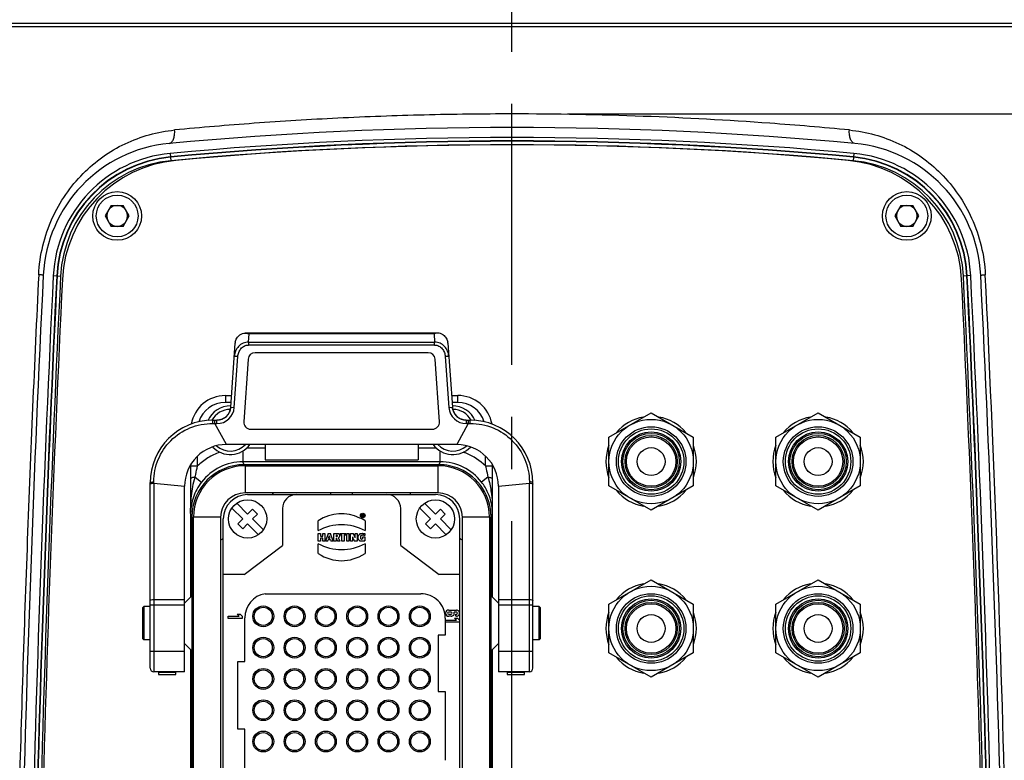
# Model space of a CAD drawing. Header units: millimetres. Extents: x 5828 to 6704, y 123 to 421.
# Tile 8 of 145: x 6360 to 6367, y 239 to 244. Entities that reach past the tile are written whole.
import ezdxf

# ---------------------------------------------------------------- set-up
doc = ezdxf.new("R2010")
doc.units = ezdxf.units.MM
doc.linetypes.add('CENTER', pattern=[0.6, 0.375, -0.075, 0.075, -0.075])
for name, color, linetype in [('中心线', 7, 'Continuous'), ('外形图', 7, 'Continuous'), ('尺寸标注', 7, 'Continuous')]:
    doc.layers.add(name, color=color, linetype=linetype)
doc.styles.add('微软雅黑', font='msyh.ttc', dxfattribs={"height": 1.5})
doc.dimstyles.new('尺寸标注_1_20比例', dxfattribs={"dimtxt": 1.5, "dimasz": 1.25, "dimexe": 0.5, "dimexo": 0.4, "dimgap": 0.5, "dimtad": 1, "dimdec": 1, "dimlfac": 20, "dimdsep": 46, "dimtxsty": '微软雅黑', "dimcen": 0.09, "dimadec": 0, "dimazin": 0, "dimtp": 0.01, "dimtm": 0.01, "dimtfac": 1, "dimtdec": 1, "dimtofl": 0, "dimtmove": 0, "dimatfit": 3, "dimfxl": 1, "dimtolj": 1, "dimarcsym": 0})

# ---------------------------------------------------------------- blocks, each defined once
blk = doc.blocks.new('*D1095')
at = {"layer": 'Defpoints', "color": 0}
for p in [(6363.2184, 243.411), (6372.7472, 243.411), (6363.2184, 233.8858)]:
    blk.add_point(p, dxfattribs=at)
at = {"layer": '尺寸标注', "color": 0, "lineweight": -2}
for p, q in [((6363.6184, 243.411), (6373.2472, 243.411)), ((6372.7472, 235.1358), (6372.7472, 242.161)), ((6363.6184, 233.8858), (6373.2472, 233.8858))]:
    blk.add_line(p, q, dxfattribs=at)
at = {"layer": '尺寸标注', "color": 0}
for points in [[(6372.9555, 242.161), (6372.5388, 242.161), (6372.7472, 243.411)], [(6372.5388, 235.1358), (6372.9555, 235.1358), (6372.7472, 233.8858)]]:
    blk.add_solid(points, dxfattribs=at)
at = {"layer": '尺寸标注', "color": 0, "insert": (6371.4681, 238.6484), "char_height": 1.5, "attachment_point": 5, "rotation": 90, "style": '微软雅黑'}
blk.add_mtext('\\A1;\\A1;190', dxfattribs=at)

msp = doc.modelspace()

# ---------------------------------------------------------------- linework, layer by layer
at = {"layer": '中心线', "linetype": 'CENTER', "ltscale": 5}
msp.add_line((6363.2184, 232.6078), (6363.2184, 284.1719), dxfattribs=at)
at = {"layer": '外形图', "color": 7, "linetype": 'Continuous'}
for p, q in [((6358.218, 244.0638), (6368.2189, 244.0638)), ((6358.193, 244.0396), (6368.2439, 244.0396)), ((6360.7619, 243.1271), (6360.7668, 243.0747)), ((6365.675, 243.1271), (6365.6701, 243.0747)), ((6360.3376, 242.7526), (6360.2943, 242.6776)), ((6360.3376, 242.7526), (6360.4242, 242.7526)), ((6360.4675, 242.6776), (6360.4242, 242.7526)), ((6366.0126, 242.7526), (6365.9693, 242.6776)), ((6366.0126, 242.7526), (6366.0992, 242.7526)), ((6366.1425, 242.6776), (6366.0992, 242.7526)), ((6360.2943, 242.6776), (6360.3376, 242.6026)), ((6360.4242, 242.6026), (6360.4675, 242.6776)), ((6365.9693, 242.6776), (6366.0126, 242.6026)), ((6366.0992, 242.6026), (6366.1425, 242.6776)), ((6360.4242, 242.6026), (6360.3376, 242.6026)), ((6366.0992, 242.6026), (6366.0126, 242.6026)), ((6359.8168, 242.2544), (6359.8169, 242.2561)), ((6359.8168, 242.2544), (6359.817, 242.2561)), ((6359.9215, 242.2484), (6359.9741, 242.2458)), ((6366.5154, 242.2484), (6366.4628, 242.2458)), ((6366.6198, 242.2562), (6366.6201, 242.2544)), ((6366.62, 242.2562), (6366.6201, 242.2544)), ((6362.6852, 241.8347), (6361.3017, 241.8347)), ((6361.3243, 241.7711), (6361.3285, 241.8309)), ((6362.6584, 241.8309), (6361.3285, 241.8309)), ((6362.6584, 241.8309), (6362.6626, 241.7711)), ((6361.1972, 241.3027), (6361.2294, 241.7622)), ((6361.3243, 241.7711), (6362.6626, 241.7711)), ((6361.3243, 241.7711), (6361.3243, 241.7499)), ((6362.6626, 241.7499), (6361.3243, 241.7499)), ((6362.6626, 241.7499), (6362.6626, 241.7711)), ((6362.7575, 241.7622), (6362.7897, 241.3027)), ((6361.2222, 241.301), (6361.2478, 241.6667)), ((6361.2478, 241.6667), (6361.2228, 241.6685)), ((6362.6154, 241.6947), (6361.3715, 241.6947)), ((6362.7641, 241.6685), (6362.7391, 241.6667)), ((6362.7391, 241.6667), (6362.7647, 241.301)), ((6361.3216, 241.6482), (6361.2902, 241.1982)), ((6362.6967, 241.1982), (6362.6653, 241.6482)), ((6361.1584, 241.3872), (6361.2031, 241.3872)), ((6361.1584, 241.3872), (6361.1584, 241.3372)), ((6362.7837, 241.3872), (6362.8284, 241.3872)), ((6362.8284, 241.3372), (6362.8284, 241.3872)), ((6361.1996, 241.3372), (6361.1584, 241.3372)), ((6361.1971, 241.3036), (6361.1966, 241.3002)), ((6361.1972, 241.3027), (6361.2222, 241.301)), ((6362.7647, 241.301), (6362.7897, 241.3027)), ((6362.8284, 241.3372), (6362.7872, 241.3372)), ((6362.7899, 241.3013), (6362.7899, 241.3011)), ((6362.7909, 241.2967), (6362.7901, 241.3011)), ((6361.1571, 241.2299), (6361.1527, 241.2268)), ((6362.8378, 241.2244), (6362.8337, 241.2271)), ((6363.9153, 241.0872), (6364.2184, 241.2622)), ((6364.2184, 241.2622), (6364.5216, 241.0872)), ((6365.1153, 241.0872), (6365.4184, 241.2622)), ((6365.4184, 241.2622), (6365.7216, 241.0872)), ((6361.0684, 241.2097), (6361.0975, 241.2097)), ((6361.0688, 241.1851), (6361.0823, 241.1848)), ((6361.0823, 241.1848), (6361.0823, 241.2097)), ((6361.0823, 241.1848), (6361.0976, 241.1847)), ((6361.1656, 241.0347), (6361.0823, 241.1848)), ((6361.0975, 241.1847), (6361.0975, 241.2097)), ((6362.9046, 241.1847), (6362.8213, 241.0347)), ((6362.8625, 241.2135), (6362.8586, 241.2147)), ((6362.8894, 241.2097), (6362.9184, 241.2097)), ((6362.8894, 241.2097), (6362.8894, 241.1847)), ((6362.9046, 241.1847), (6362.8894, 241.1847)), ((6362.9046, 241.2097), (6362.9046, 241.1847)), ((6362.9046, 241.1847), (6362.9181, 241.1851)), ((6361.3401, 241.1447), (6362.6468, 241.1447)), ((6363.9153, 240.7372), (6363.9153, 241.0872)), ((6364.5216, 241.0872), (6364.5216, 240.7372)), ((6365.1153, 240.7372), (6365.1153, 241.0872)), ((6365.7216, 241.0872), (6365.7216, 240.7372)), ((6362.8213, 241.0347), (6361.1656, 241.0347)), ((6361.4434, 241.0347), (6361.4434, 240.9237)), ((6362.5434, 241.0347), (6362.5434, 240.9237)), ((6360.9584, 240.8807), (6360.9584, 240.95)), ((6361.2845, 240.9877), (6361.2845, 240.9104)), ((6361.314, 241.0103), (6361.4434, 241.0103)), ((6362.5434, 241.0103), (6362.6729, 241.0103)), ((6362.7024, 240.9104), (6362.7024, 240.9877)), ((6363.0284, 240.8807), (6363.0284, 240.951)), ((6360.9084, 240.8807), (6360.9584, 240.8807)), ((6360.9089, 240.8871), (6360.9089, 239.9375)), ((6362.7024, 240.9104), (6361.2845, 240.9104)), ((6361.2934, 240.8897), (6361.2845, 240.9104)), ((6362.6935, 240.8897), (6361.2934, 240.8897)), ((6361.2997, 240.8822), (6362.6872, 240.8822)), ((6361.2997, 240.8822), (6361.2997, 240.6872)), ((6361.4434, 240.9237), (6362.5434, 240.9237)), ((6362.6872, 240.6872), (6362.6872, 240.8822)), ((6362.7024, 240.9104), (6362.6935, 240.8897)), ((6363.0284, 240.8807), (6363.0784, 240.8807)), ((6363.0784, 239.937), (6363.0784, 240.8884)), ((6360.6184, 239.4265), (6360.6184, 240.7597)), ((6360.6435, 240.7571), (6360.6434, 239.4015)), ((6360.6435, 240.7571), (6360.6435, 240.7669)), ((6360.6435, 240.7571), (6360.8656, 240.7347)), ((6360.8656, 239.4015), (6360.8656, 240.7347)), ((6360.9418, 240.7998), (6360.9876, 240.7644)), ((6363.0451, 240.7998), (6362.9993, 240.7644)), ((6363.1213, 240.7347), (6363.3434, 240.7571)), ((6363.1213, 240.7347), (6363.1213, 239.4015)), ((6363.3434, 240.7669), (6363.3434, 240.7571)), ((6363.3434, 239.4015), (6363.3434, 240.7571)), ((6363.3684, 239.4265), (6363.3684, 240.7597)), ((6364.2184, 240.5622), (6363.9153, 240.7372)), ((6364.5216, 240.7372), (6364.2184, 240.5622)), ((6365.4184, 240.5622), (6365.1153, 240.7372)), ((6365.7216, 240.7372), (6365.4184, 240.5622)), ((6362.6872, 240.6872), (6361.2997, 240.6872)), ((6361.3184, 240.6747), (6362.6684, 240.6747)), ((6361.3184, 240.535), (6361.2405, 240.613)), ((6362.6684, 240.535), (6362.5905, 240.613)), ((6360.9084, 240.5381), (6360.9184, 240.5147)), ((6361.2052, 240.5776), (6361.2831, 240.4997)), ((6361.3538, 240.5704), (6361.3184, 240.535)), ((6361.3892, 240.535), (6361.3538, 240.5704)), ((6361.3538, 240.4997), (6361.3892, 240.535)), ((6361.5684, 240.5747), (6361.5684, 240.3097)), ((6362.1401, 240.5311), (6362.147, 240.5311)), ((6362.1401, 240.516), (6362.1401, 240.5311)), ((6362.1463, 240.5283), (6362.1438, 240.5283)), ((6362.1438, 240.5283), (6362.1438, 240.524)), ((6362.1438, 240.524), (6362.1463, 240.524)), ((6362.1466, 240.5214), (6362.1438, 240.5214)), ((6362.1438, 240.5214), (6362.1438, 240.516)), ((6362.1466, 240.5214), (6362.1485, 240.516)), ((6362.147, 240.5311), (6362.1501, 240.5305)), ((6362.1519, 240.529), (6362.1501, 240.5305)), ((6362.1501, 240.5226), (6362.1512, 240.5234)), ((6362.1527, 240.516), (6362.1501, 240.5226)), ((6362.1512, 240.5234), (6362.1522, 240.5248)), ((6362.1519, 240.529), (6362.1525, 240.5267)), ((6362.1525, 240.5267), (6362.1522, 240.5248)), ((6362.4184, 240.3097), (6362.4184, 240.5747)), ((6362.5552, 240.5776), (6362.6331, 240.4997)), ((6362.7038, 240.5704), (6362.6684, 240.535)), ((6362.7392, 240.535), (6362.7038, 240.5704)), ((6362.7038, 240.4997), (6362.7392, 240.535)), ((6363.0684, 240.5147), (6363.0784, 240.538)), ((6363.0784, 240.538), (6363.0765, 240.5732)), ((6360.9184, 240.5147), (6360.9184, 238.6434)), ((6361.1247, 240.5122), (6360.9297, 240.5122)), ((6360.9297, 236.6122), (6360.9297, 240.5122)), ((6361.1247, 240.5122), (6361.1247, 236.6122)), ((6361.1434, 236.6247), (6361.1434, 240.4997)), ((6361.2831, 240.4997), (6361.2477, 240.4643)), ((6361.2477, 240.4643), (6361.2831, 240.429)), ((6361.2831, 240.429), (6361.3184, 240.4643)), ((6361.3184, 240.4643), (6361.3964, 240.3864)), ((6361.4317, 240.4217), (6361.3538, 240.4997)), ((6361.8247, 240.4162), (6361.8247, 240.4867)), ((6362.1438, 240.516), (6362.1401, 240.516)), ((6362.1527, 240.516), (6362.1485, 240.516)), ((6362.1622, 240.4867), (6362.1622, 240.4162)), ((6362.6331, 240.4997), (6362.5977, 240.4643)), ((6362.5977, 240.4643), (6362.6331, 240.429)), ((6362.6331, 240.429), (6362.6684, 240.4643)), ((6362.6684, 240.4643), (6362.7464, 240.3864)), ((6362.7817, 240.4217), (6362.7038, 240.4997)), ((6362.8434, 236.6247), (6362.8434, 240.4997)), ((6363.0572, 240.5122), (6362.8622, 240.5122)), ((6362.8622, 236.6122), (6362.8622, 240.5122)), ((6363.0572, 240.5122), (6363.0572, 236.6122)), ((6363.0684, 236.6097), (6363.0684, 240.5147)), ((6361.8265, 240.3954), (6361.8417, 240.3954)), ((6361.8265, 240.3401), (6361.8265, 240.3954)), ((6361.8417, 240.3954), (6361.8417, 240.3752)), ((6361.8582, 240.3954), (6361.8735, 240.3954)), ((6361.8582, 240.3752), (6361.8582, 240.3954)), ((6361.8735, 240.3954), (6361.8735, 240.3401)), ((6361.897, 240.3954), (6361.8789, 240.3401)), ((6361.897, 240.3954), (6361.9144, 240.3954)), ((6361.9051, 240.3778), (6361.9045, 240.3753)), ((6361.9058, 240.3753), (6361.9051, 240.3778)), ((6361.9333, 240.3401), (6361.9144, 240.3954)), ((6361.9387, 240.3954), (6361.941, 240.3955)), ((6361.9387, 240.3401), (6361.9387, 240.3954)), ((6361.941, 240.3955), (6361.9435, 240.3956)), ((6361.9435, 240.3956), (6361.9461, 240.3957)), ((6361.9461, 240.3957), (6361.9489, 240.3957)), ((6361.9489, 240.3957), (6361.9517, 240.3958)), ((6361.9517, 240.3958), (6361.9546, 240.3958)), ((6361.9539, 240.3831), (6361.9539, 240.3712)), ((6361.9546, 240.3958), (6361.9576, 240.3958)), ((6361.9608, 240.3824), (6361.9567, 240.3833)), ((6361.9576, 240.3958), (6361.9605, 240.3957)), ((6361.9605, 240.3957), (6361.9632, 240.3955)), ((6361.9608, 240.3824), (6361.9629, 240.3803)), ((6361.9635, 240.3773), (6361.9629, 240.3803)), ((6361.963, 240.3746), (6361.9635, 240.3773)), ((6361.9632, 240.3955), (6361.9658, 240.3951)), ((6361.9658, 240.3951), (6361.9681, 240.3945)), ((6361.9681, 240.3945), (6361.9701, 240.3938)), ((6361.9721, 240.3929), (6361.9701, 240.3939)), ((6361.9738, 240.3918), (6361.9721, 240.3929)), ((6361.9753, 240.3905), (6361.9738, 240.3918)), ((6361.9766, 240.389), (6361.9753, 240.3905)), ((6361.9778, 240.3872), (6361.9766, 240.389)), ((6361.9777, 240.3871), (6361.9785, 240.3854)), ((6361.9785, 240.3854), (6361.9791, 240.3833)), ((6361.9791, 240.3833), (6361.9794, 240.381)), ((6361.9795, 240.3785), (6361.9793, 240.3757)), ((6361.9794, 240.381), (6361.9795, 240.3785)), ((6361.984, 240.3954), (6362.0232, 240.3954)), ((6361.984, 240.3823), (6361.984, 240.3954)), ((6361.996, 240.3823), (6361.984, 240.3823)), ((6361.996, 240.3401), (6361.996, 240.3823)), ((6362.0232, 240.3823), (6362.0112, 240.3823)), ((6362.0112, 240.3823), (6362.0112, 240.3401)), ((6362.0232, 240.3954), (6362.0232, 240.3823)), ((6362.0308, 240.3954), (6362.046, 240.3954)), ((6362.0308, 240.3401), (6362.0308, 240.3954)), ((6362.046, 240.3954), (6362.046, 240.3401)), ((6362.0575, 240.3954), (6362.077, 240.3954)), ((6362.0575, 240.3401), (6362.0575, 240.3954)), ((6362.0879, 240.373), (6362.077, 240.3954)), ((6362.0911, 240.3954), (6362.1058, 240.3954)), ((6362.0911, 240.376), (6362.0911, 240.3954)), ((6362.1058, 240.3954), (6362.1058, 240.3401)), ((6362.1135, 240.3754), (6362.1142, 240.3775)), ((6362.1142, 240.3775), (6362.1149, 240.3795)), ((6362.1159, 240.3814), (6362.1149, 240.3795)), ((6362.117, 240.3832), (6362.1159, 240.3814)), ((6362.1182, 240.3849), (6362.117, 240.3832)), ((6362.1195, 240.3865), (6362.1182, 240.3849)), ((6362.121, 240.388), (6362.1195, 240.3865)), ((6362.1225, 240.3894), (6362.121, 240.388)), ((6362.1242, 240.3906), (6362.1225, 240.3894)), ((6362.126, 240.3918), (6362.1242, 240.3906)), ((6362.128, 240.3929), (6362.126, 240.3918)), ((6362.128, 240.3928), (6362.13, 240.3937)), ((6362.13, 240.3937), (6362.1321, 240.3945)), ((6362.1312, 240.3765), (6362.1325, 240.3782)), ((6362.1321, 240.3945), (6362.1344, 240.3951)), ((6362.1325, 240.3782), (6362.1342, 240.3797)), ((6362.1342, 240.3797), (6362.1363, 240.381)), ((6362.1344, 240.3951), (6362.1367, 240.3956)), ((6362.1384, 240.3818), (6362.1363, 240.381)), ((6362.1367, 240.3956), (6362.1392, 240.396)), ((6362.1409, 240.3823), (6362.1384, 240.3818)), ((6362.1392, 240.396), (6362.1417, 240.3962)), ((6362.1438, 240.3825), (6362.1409, 240.3823)), ((6362.1417, 240.3962), (6362.1443, 240.3963)), ((6362.1466, 240.3824), (6362.1438, 240.3825)), ((6362.1443, 240.3963), (6362.148, 240.3962)), ((6362.1496, 240.3822), (6362.1466, 240.3824)), ((6362.148, 240.3962), (6362.1514, 240.3959)), ((6362.1526, 240.3819), (6362.1496, 240.3822)), ((6362.1514, 240.3959), (6362.1546, 240.3954)), ((6362.1554, 240.3815), (6362.1526, 240.3819)), ((6362.1546, 240.3954), (6362.1575, 240.3948)), ((6362.158, 240.3809), (6362.1554, 240.3815)), ((6362.1575, 240.3948), (6362.1601, 240.3942)), ((6362.1601, 240.3802), (6362.158, 240.3809)), ((6362.1601, 240.3943), (6362.1601, 240.3803)), ((6361.293, 240.0997), (6361.5684, 240.3097)), ((6361.8247, 240.2502), (6361.8247, 240.3207)), ((6361.8417, 240.3401), (6361.8265, 240.3401)), ((6361.8417, 240.3752), (6361.8582, 240.3752)), ((6361.8582, 240.3619), (6361.8417, 240.3619)), ((6361.8417, 240.3619), (6361.8417, 240.3401)), ((6361.8582, 240.3401), (6361.8582, 240.3619)), ((6361.8735, 240.3401), (6361.8582, 240.3401)), ((6361.894, 240.3401), (6361.8789, 240.3401)), ((6361.894, 240.3401), (6361.8968, 240.3491)), ((6361.9138, 240.3491), (6361.8968, 240.3491)), ((6361.9004, 240.3611), (6361.9031, 240.3699)), ((6361.9004, 240.3611), (6361.91, 240.3611)), ((6361.9038, 240.3726), (6361.9031, 240.3699)), ((6361.9045, 240.3753), (6361.9038, 240.3726)), ((6361.9065, 240.3727), (6361.9058, 240.3753)), ((6361.9073, 240.37), (6361.9065, 240.3727)), ((6361.9073, 240.37), (6361.91, 240.3611)), ((6361.9138, 240.3491), (6361.9167, 240.3401)), ((6361.9333, 240.3401), (6361.9167, 240.3401)), ((6361.9539, 240.3401), (6361.9387, 240.3401)), ((6361.9539, 240.3602), (6361.9539, 240.3401)), ((6361.9563, 240.371), (6361.9593, 240.3715)), ((6361.9564, 240.3566), (6361.9626, 240.3446)), ((6361.9616, 240.3727), (6361.9593, 240.3715)), ((6361.963, 240.3746), (6361.9616, 240.3727)), ((6361.9834, 240.3401), (6361.9649, 240.3401)), ((6361.9696, 240.3634), (6361.9721, 240.3646)), ((6361.971, 240.3612), (6361.9696, 240.3634)), ((6361.9724, 240.3591), (6361.971, 240.3612)), ((6361.9721, 240.3646), (6361.9743, 240.3662)), ((6361.9736, 240.357), (6361.9724, 240.3591)), ((6361.9834, 240.3401), (6361.9736, 240.357)), ((6361.9743, 240.3662), (6361.9761, 240.3682)), ((6361.9761, 240.3682), (6361.9776, 240.3705)), ((6361.9776, 240.3705), (6361.9788, 240.3732)), ((6361.9793, 240.3757), (6361.9787, 240.3732)), ((6362.0112, 240.3401), (6361.996, 240.3401)), ((6362.046, 240.3401), (6362.0308, 240.3401)), ((6362.0722, 240.3401), (6362.0575, 240.3401)), ((6362.0718, 240.3715), (6362.072, 240.3685)), ((6362.072, 240.3685), (6362.0721, 240.3658)), ((6362.0721, 240.3658), (6362.0722, 240.3627)), ((6362.0722, 240.3627), (6362.0722, 240.3401)), ((6362.0742, 240.3655), (6362.0757, 240.3623)), ((6362.0757, 240.3623), (6362.0772, 240.359)), ((6362.0772, 240.359), (6362.0865, 240.3401)), ((6362.1058, 240.3401), (6362.0865, 240.3401)), ((6362.0892, 240.3701), (6362.0879, 240.373)), ((6362.0905, 240.3673), (6362.0892, 240.3701)), ((6362.0917, 240.3648), (6362.0905, 240.3673)), ((6362.0912, 240.3724), (6362.0911, 240.376)), ((6362.0914, 240.3685), (6362.0912, 240.3724)), ((6362.0917, 240.3648), (6362.0914, 240.3685)), ((6362.1123, 240.3663), (6362.1124, 240.3687)), ((6362.1124, 240.3638), (6362.1123, 240.3663)), ((6362.1124, 240.3687), (6362.1126, 240.371)), ((6362.1126, 240.3615), (6362.1124, 240.3638)), ((6362.1126, 240.371), (6362.113, 240.3732)), ((6362.1129, 240.3592), (6362.1126, 240.3615)), ((6362.1135, 240.3571), (6362.1129, 240.3592)), ((6362.113, 240.3732), (6362.1135, 240.3754)), ((6362.1141, 240.355), (6362.1135, 240.3571)), ((6362.1149, 240.3531), (6362.1141, 240.355)), ((6362.1149, 240.3531), (6362.1159, 240.3513)), ((6362.1159, 240.3513), (6362.117, 240.3496)), ((6362.117, 240.3496), (6362.1182, 240.348)), ((6362.1182, 240.348), (6362.1195, 240.3465)), ((6362.1195, 240.3465), (6362.1211, 240.3451)), ((6362.1211, 240.3451), (6362.1227, 240.3439)), ((6362.1227, 240.3439), (6362.1245, 240.3428)), ((6362.1245, 240.3428), (6362.1264, 240.3418)), ((6362.1285, 240.341), (6362.1264, 240.3419)), ((6362.1306, 240.3404), (6362.1285, 240.341)), ((6362.1289, 240.3699), (6362.1288, 240.3673)), ((6362.1288, 240.3673), (6362.1289, 240.3647)), ((6362.1294, 240.3723), (6362.1289, 240.3699)), ((6362.1289, 240.3647), (6362.1294, 240.362)), ((6362.1301, 240.3744), (6362.1294, 240.3723)), ((6362.1294, 240.362), (6362.1302, 240.36)), ((6362.13, 240.3744), (6362.1312, 240.3765)), ((6362.1313, 240.3578), (6362.1301, 240.3599)), ((6362.133, 240.3398), (6362.1306, 240.3404)), ((6362.1328, 240.3562), (6362.1313, 240.3578)), ((6362.1346, 240.3549), (6362.1328, 240.3562)), ((6362.1354, 240.3394), (6362.133, 240.3398)), ((6362.137, 240.3538), (6362.1346, 240.3549)), ((6362.138, 240.3392), (6362.1354, 240.3394)), ((6362.137, 240.3539), (6362.1394, 240.3533)), ((6362.1407, 240.3391), (6362.138, 240.3392)), ((6362.1394, 240.3533), (6362.1428, 240.353)), ((6362.1439, 240.3392), (6362.1407, 240.3391)), ((6362.1471, 240.3395), (6362.1439, 240.3392)), ((6362.1454, 240.3707), (6362.1606, 240.3707)), ((6362.1454, 240.3534), (6362.1454, 240.3707)), ((6362.1501, 240.3399), (6362.1471, 240.3395)), ((6362.1529, 240.3405), (6362.1501, 240.3399)), ((6362.1557, 240.3412), (6362.1529, 240.3405)), ((6362.1582, 240.342), (6362.1557, 240.3412)), ((6362.1582, 240.342), (6362.1606, 240.343)), ((6362.1606, 240.3707), (6362.1606, 240.343)), ((6362.1622, 240.3207), (6362.1622, 240.2502)), ((6362.4184, 240.3097), (6362.6939, 240.0997)), ((6361.293, 240.0997), (6361.1434, 240.0997)), ((6362.8434, 240.0997), (6362.6939, 240.0997)), ((6363.9153, 239.8872), (6364.2184, 240.0622)), ((6364.2184, 240.0622), (6364.5216, 239.8872)), ((6365.1153, 239.8872), (6365.4184, 240.0622)), ((6365.4184, 240.0622), (6365.7216, 239.8872)), ((6361.4434, 239.9622), (6362.5634, 239.9622)), ((6360.6435, 239.9208), (6360.8656, 239.9208)), ((6360.8656, 239.8942), (6360.9161, 239.9447)), ((6363.1213, 239.8942), (6363.0708, 239.9447)), ((6363.1213, 239.9208), (6363.3434, 239.9208)), ((6363.9153, 239.5372), (6363.9153, 239.8872)), ((6364.5216, 239.8872), (6364.5216, 239.5372)), ((6365.1153, 239.5372), (6365.1153, 239.8872)), ((6365.7216, 239.8872), (6365.7216, 239.5372)), ((6360.5634, 239.8597), (6360.5734, 239.8697)), ((6360.5634, 239.8597), (6360.5634, 239.6397)), ((6360.6184, 239.8697), (6360.5734, 239.8697)), ((6360.5734, 239.8697), (6360.5734, 239.6297)), ((6360.8656, 239.8794), (6360.6184, 239.8794)), ((6361.2427, 239.8147), (6361.2637, 239.8147)), ((6361.2427, 239.8147), (6361.2574, 239.7997)), ((6361.2784, 239.7997), (6361.2637, 239.8147)), ((6362.7634, 239.8447), (6362.8184, 239.8447)), ((6362.7809, 239.8297), (6362.7634, 239.8297)), ((6362.7634, 239.8147), (6362.7809, 239.8147)), ((6362.8184, 239.8297), (6362.8022, 239.8297)), ((6362.8159, 239.8147), (6362.8184, 239.8147)), ((6362.8159, 239.7997), (6362.8159, 239.8147)), ((6363.3684, 239.8794), (6363.1213, 239.8794)), ((6363.4134, 239.8697), (6363.3684, 239.8697)), ((6363.4234, 239.8597), (6363.4134, 239.8697)), ((6363.4134, 239.6297), (6363.4134, 239.8697)), ((6363.4234, 239.6397), (6363.4234, 239.8597)), ((6361.1784, 239.7997), (6361.2574, 239.7997)), ((6361.1784, 239.7847), (6361.1784, 239.7997)), ((6361.2784, 239.7847), (6361.1784, 239.7847)), ((6361.2784, 239.7997), (6361.2784, 239.7847)), ((6361.2984, 239.4747), (6361.2984, 239.7898)), ((6362.7384, 239.7872), (6362.7384, 239.6647)), ((6362.7409, 239.7722), (6362.8199, 239.7722)), ((6362.7409, 239.7572), (6362.7409, 239.7722)), ((6362.8409, 239.7572), (6362.7409, 239.7572)), ((6362.7809, 239.7997), (6362.7634, 239.7997)), ((6362.8052, 239.7872), (6362.8262, 239.7872)), ((6362.8052, 239.7872), (6362.8199, 239.7722)), ((6362.8184, 239.7997), (6362.8159, 239.7997)), ((6362.8409, 239.7722), (6362.8262, 239.7872)), ((6362.8409, 239.7722), (6362.8409, 239.7572)), ((6360.5634, 239.6397), (6360.5734, 239.6297)), ((6360.6184, 239.6297), (6360.5734, 239.6297)), ((6360.8656, 239.6052), (6360.9161, 239.5547)), ((6362.7384, 239.6647), (6362.6884, 239.6647)), ((6362.6884, 239.6647), (6362.6884, 239.2597)), ((6363.1213, 239.6052), (6363.0708, 239.5547)), ((6363.4134, 239.6297), (6363.3684, 239.6297)), ((6363.4234, 239.6397), (6363.4134, 239.6297)), ((6360.6184, 239.5497), (6360.8656, 239.5497)), ((6360.9089, 239.5618), (6360.9089, 237.5625)), ((6363.0784, 237.562), (6363.0784, 239.5623)), ((6363.1213, 239.5497), (6363.3684, 239.5497)), ((6364.2184, 239.3622), (6363.9153, 239.5372)), ((6364.5216, 239.5372), (6364.2184, 239.3622)), ((6365.4184, 239.3622), (6365.1153, 239.5372)), ((6365.7216, 239.5372), (6365.4184, 239.3622)), ((6361.2484, 239.4747), (6361.2984, 239.4747)), ((6361.2484, 238.9897), (6361.2484, 239.4747)), ((6360.8656, 239.4015), (6360.6434, 239.4015)), ((6360.6782, 239.4015), (6360.6782, 239.3809)), ((6360.8032, 239.3969), (6360.6782, 239.3969)), ((6360.8032, 239.3809), (6360.8032, 239.4015)), ((6363.3434, 239.4015), (6363.1213, 239.4015)), ((6363.1838, 239.4015), (6363.1838, 239.3809)), ((6363.3088, 239.3969), (6363.1838, 239.3969)), ((6363.3088, 239.3809), (6363.3088, 239.4015)), ((6360.6782, 239.3811), (6360.8032, 239.3811)), ((6360.6782, 239.3809), (6360.8032, 239.3809)), ((6363.1838, 239.3811), (6363.3088, 239.3811)), ((6363.1838, 239.3809), (6363.3088, 239.3809)), ((6362.6884, 239.2597), (6362.7384, 239.2597)), ((6362.7384, 239.2597), (6362.7384, 238.7647)), ((6361.2984, 238.9897), (6361.2484, 238.9897)), ((6361.2984, 238.1347), (6361.2984, 238.9897))]:
    msp.add_line(p, q, dxfattribs=at)
for points in [[(6361.1966, 241.3002), (6361.1954, 241.2937), (6361.1939, 241.287)], [(6361.1527, 241.2268), (6361.1482, 241.2239), (6361.1436, 241.2213), (6361.139, 241.219), (6361.1344, 241.217), (6361.1297, 241.2152)], [(6361.1734, 241.2457), (6361.1696, 241.2413), (6361.1656, 241.2372), (6361.1614, 241.2334), (6361.1571, 241.2299)], [(6361.1805, 241.2555), (6361.177, 241.2504), (6361.1734, 241.2457)], [(6361.1868, 241.2671), (6361.1838, 241.2611), (6361.1805, 241.2555)], [(6361.1939, 241.287), (6361.1919, 241.2802), (6361.1895, 241.2736), (6361.1868, 241.2671)], [(6362.7935, 241.2852), (6362.792, 241.2913), (6362.7909, 241.2967)], [(6362.8022, 241.2628), (6362.7996, 241.2681), (6362.7973, 241.2736), (6362.7953, 241.2793), (6362.7935, 241.2852)], [(6362.808, 241.2531), (6362.805, 241.2578), (6362.8022, 241.2628)], [(6362.8182, 241.2404), (6362.8146, 241.2443), (6362.8112, 241.2486), (6362.808, 241.2531)], [(6362.8337, 241.2271), (6362.8297, 241.23), (6362.8257, 241.2332), (6362.8219, 241.2367), (6362.8182, 241.2404)], [(6361.1297, 241.2152), (6361.1252, 241.2138), (6361.1207, 241.2125), (6361.1162, 241.2116), (6361.112, 241.2108), (6361.1078, 241.2103), (6361.104, 241.2099), (6361.1006, 241.2097), (6361.0985, 241.2097), (6361.0976, 241.2097)], [(6362.8585, 241.2148), (6362.8544, 241.2162), (6362.8503, 241.2179), (6362.8461, 241.2198), (6362.842, 241.222), (6362.8378, 241.2244)], [(6362.8894, 241.2097), (6362.889, 241.2097), (6362.8877, 241.2097), (6362.885, 241.2098), (6362.8818, 241.21), (6362.8783, 241.2104), (6362.8744, 241.2109), (6362.8705, 241.2116), (6362.8665, 241.2125), (6362.8625, 241.2135)], [(6362.9046, 241.2097), (6362.9046, 241.2078), (6362.9046, 241.2024), (6362.9046, 241.1943)]]:
    msp.add_lwpolyline(points, dxfattribs=at)
for centre, radius in [((6360.3809, 242.6776), 0.175), ((6360.3809, 242.6776), 0.15), ((6366.0559, 242.6776), 0.175), ((6366.0559, 242.6776), 0.15), ((6364.2184, 240.9122), 0.3031), ((6364.2184, 240.9122), 0.25), ((6365.4184, 240.9122), 0.3031), ((6365.4184, 240.9122), 0.25), ((6364.2184, 240.9122), 0.235), ((6364.2184, 240.9122), 0.2125), ((6364.2184, 240.9122), 0.2025), ((6364.2184, 240.9122), 0.1875), ((6364.2184, 240.9122), 0.1775), ((6365.4184, 240.9122), 0.235), ((6365.4184, 240.9122), 0.2125), ((6365.4184, 240.9122), 0.2025), ((6365.4184, 240.9122), 0.1875), ((6365.4184, 240.9122), 0.1775), ((6364.2184, 240.9122), 0.1), ((6365.4184, 240.9122), 0.1), ((6361.3184, 240.4997), 0.1375), ((6362.6684, 240.4997), 0.1375), ((6362.1459, 240.5235), 0.0166), ((6362.1459, 240.5235), 0.0127), ((6364.2184, 239.7122), 0.3031), ((6364.2184, 239.7122), 0.25), ((6365.4184, 239.7122), 0.3031), ((6365.4184, 239.7122), 0.25), ((6364.2184, 239.7122), 0.235), ((6364.2184, 239.7122), 0.2125), ((6364.2184, 239.7122), 0.2025), ((6364.2184, 239.7122), 0.1875), ((6364.2184, 239.7122), 0.1775), ((6365.4184, 239.7122), 0.235), ((6365.4184, 239.7122), 0.2125), ((6365.4184, 239.7122), 0.2025), ((6365.4184, 239.7122), 0.1875), ((6365.4184, 239.7122), 0.1775), ((6361.4309, 239.7997), 0.075), ((6361.4309, 239.7997), 0.065), ((6361.6559, 239.7997), 0.075), ((6361.6559, 239.7997), 0.065), ((6361.8809, 239.7997), 0.075), ((6361.8809, 239.7997), 0.065), ((6362.1059, 239.7997), 0.075), ((6362.1059, 239.7997), 0.065), ((6362.3309, 239.7997), 0.075), ((6362.3309, 239.7997), 0.065), ((6362.5559, 239.7997), 0.075), ((6362.5559, 239.7997), 0.065), ((6364.2184, 239.7122), 0.1), ((6365.4184, 239.7122), 0.1), ((6361.4309, 239.5747), 0.075), ((6361.4309, 239.5747), 0.065), ((6361.6559, 239.5747), 0.075), ((6361.6559, 239.5747), 0.065), ((6361.8809, 239.5747), 0.075), ((6361.8809, 239.5747), 0.065), ((6362.1059, 239.5747), 0.075), ((6362.1059, 239.5747), 0.065), ((6362.3309, 239.5747), 0.075), ((6362.3309, 239.5747), 0.065), ((6362.5559, 239.5747), 0.075), ((6362.5559, 239.5747), 0.065), ((6361.4309, 239.3497), 0.075), ((6361.4309, 239.3497), 0.065), ((6361.6559, 239.3497), 0.075), ((6361.6559, 239.3497), 0.065), ((6361.8809, 239.3497), 0.075), ((6361.8809, 239.3497), 0.065), ((6362.1059, 239.3497), 0.075), ((6362.1059, 239.3497), 0.065), ((6362.3309, 239.3497), 0.075), ((6362.3309, 239.3497), 0.065), ((6362.5559, 239.3497), 0.075), ((6362.5559, 239.3497), 0.065), ((6361.4309, 239.1247), 0.075), ((6361.4309, 239.1247), 0.065), ((6361.6559, 239.1247), 0.075), ((6361.6559, 239.1247), 0.065), ((6361.8809, 239.1247), 0.075), ((6361.8809, 239.1247), 0.065), ((6362.1059, 239.1247), 0.075), ((6362.1059, 239.1247), 0.065), ((6362.3309, 239.1247), 0.075), ((6362.3309, 239.1247), 0.065), ((6362.5559, 239.1247), 0.075), ((6362.5559, 239.1247), 0.065), ((6361.4309, 238.8997), 0.075), ((6361.4309, 238.8997), 0.065), ((6361.6559, 238.8997), 0.075), ((6361.6559, 238.8997), 0.065), ((6361.8809, 238.8997), 0.075), ((6361.8809, 238.8997), 0.065), ((6362.1059, 238.8997), 0.075), ((6362.1059, 238.8997), 0.065), ((6362.3309, 238.8997), 0.075), ((6362.3309, 238.8997), 0.065), ((6362.5559, 238.8997), 0.075), ((6362.5559, 238.8997), 0.065)]:
    msp.add_circle(centre, radius, dxfattribs=at)
for centre, radius, start, end in [((6363.2184, 216.9076), 26.4062, 84.64752, 95.35248), ((6363.2184, 216.9076), 26.3343, 84.64752, 95.35248), ((6363.2184, 216.9076), 26.3093, 84.64752, 95.35248), ((6363.2184, 216.9076), 26.3067, 84.64752, 95.35248), ((6360.8485, 242.203), 1, 95.35248, 177.19986), ((6363.2184, 216.9076), 26.2817, 84.64752, 95.35248), ((6363.2184, 216.9214), 26.2667, 84.725, 95.275), ((6365.5884, 242.203), 1, 2.80014, 84.64752), ((6360.8485, 242.203), 0.9281, 95.35248, 177.19986), ((6360.8485, 242.203), 0.9031, 95.35248, 177.19986), ((6360.8485, 242.203), 0.9004, 95.35248, 177.19986), ((6360.8485, 242.203), 0.8754, 95.35248, 177.19986), ((6360.8863, 242.1806), 0.9, 95.275, 177.21132), ((6365.5506, 242.1806), 0.9, 2.78868, 84.725), ((6365.5884, 242.203), 0.8754, 2.80014, 84.64752), ((6365.5884, 242.203), 0.9004, 2.80014, 84.64752), ((6365.5884, 242.203), 0.9031, 2.80014, 84.64752), ((6365.5884, 242.203), 0.9281, 2.80014, 84.64752), ((6360.3809, 242.6776), 0.075, 150, 210), ((6360.3809, 242.6776), 0.075, 44.99999, 135.00001), ((6360.3809, 242.6776), 0.075, 330, 30), ((6366.0559, 242.6776), 0.075, 150, 210), ((6366.0559, 242.6776), 0.075, 44.99999, 135.00001), ((6366.0559, 242.6776), 0.075, 330, 30), ((6360.3809, 242.6776), 0.075, 224.99999, 315.00001), ((6366.0559, 242.6776), 0.075, 224.99999, 315.00001), ((6532.3702, 233.8138), 172.7267, 177.199864, 180), ((6532.3702, 233.8138), 172.6548, 177.199864, 179.959524), ((6532.3702, 233.8138), 172.6298, 177.199864, 179.959524), ((6532.3702, 233.8138), 172.6272, 177.199864, 179.958649), ((6532.3702, 233.8138), 172.6022, 177.199864, 179.958649), ((6532.3702, 233.8276), 172.5872, 177.211319, 179.855486), ((6194.0667, 233.8276), 172.5872, 0.144514, 2.788681), ((6194.0667, 233.8138), 172.6022, 0.041351, 2.800136), ((6194.0667, 233.8138), 172.6272, 0.041351, 2.800136), ((6194.0667, 233.8138), 172.6298, 0.040476, 2.800136), ((6194.0667, 233.8138), 172.6548, 0.040476, 2.800136), ((6194.0667, 233.8138), 172.7267, 0, 2.800136), ((6190.4871, 233.7563), 176.3379, 0.280545, 2.76226), ((6361.3715, 241.6447), 0.05, 90, 176), ((6362.6154, 241.6447), 0.05, 4, 90), ((6361.1589, 241.1367), 0.25, 90, 169.82669), ((6362.8284, 241.1372), 0.25, 9.82803, 90.01013), ((6361.1584, 241.1372), 0.2, 90, 162.14571), ((6361.1934, 241.1372), 0.175, 88.38693, 156.81692), ((6361.0975, 241.3097), 0.1, 270, 356.00027), ((6361.0975, 241.3097), 0.125, 270.04636, 356.00173), ((6362.8894, 241.3097), 0.125, 183.99741, 270.00168), ((6362.7934, 241.1372), 0.175, 23.12345, 91.59379), ((6362.8894, 241.3097), 0.1, 183.9994, 270), ((6362.8284, 241.1372), 0.2, 17.96474, 90), ((6361.1934, 241.1372), 0.15, 89.86562, 151.09669), ((6362.7934, 241.1372), 0.15, 28.90726, 89.86562), ((6364.2184, 240.9122), 0.325, 99.79785, 140.09763), ((6364.2184, 240.9122), 0.325, 39.90271, 80.20213), ((6365.4184, 240.9122), 0.325, 99.79785, 140.09763), ((6365.4184, 240.9122), 0.325, 39.90271, 80.20213), ((6361.0684, 240.7597), 0.45, 90.00001, 180), ((6361.3401, 241.1947), 0.05, 176, 270), ((6362.6468, 241.1947), 0.05, 270, 4), ((6362.9184, 240.7597), 0.45, 0.00001, 89.99999), ((6361.1656, 240.7347), 0.3, 89.99979, 180), ((6361.1934, 241.1372), 0.175, 224.05337, 323.81397), ((6361.1934, 241.1372), 0.15, 228.43694, 316.62194), ((6362.7934, 241.1372), 0.175, 216.17396, 316.22776), ((6362.7934, 241.1372), 0.15, 223.40627, 311.42808), ((6362.8213, 240.7347), 0.3, 0, 89.99988), ((6364.2184, 240.9122), 0.325, 158.93981, 201.0594), ((6364.2184, 240.9122), 0.325, 338.93981, 21.0594), ((6365.4184, 240.9122), 0.325, 158.93981, 201.0594), ((6365.4184, 240.9122), 0.325, 338.93981, 21.0594), ((6362.7034, 240.5369), 0.4732, 66.7546, 69.38545), ((6361.2934, 240.5147), 0.3749, 90.01193, 180.0202), ((6361.2997, 240.5122), 0.37, 90, 180), ((6361.2844, 240.5356), 0.3748, 89.99459, 142.36735), ((6362.6872, 240.5122), 0.37, 0, 90), ((6362.7025, 240.5356), 0.3748, 37.63266, 90.00541), ((6362.6934, 240.5147), 0.375, 359.99581, 66.71065), ((6361.2997, 240.5122), 0.175, 90, 180), ((6361.3184, 240.4997), 0.175, 89.99997, 179.9999), ((6361.5648, 240.6471), 0.0752, 147.74346, 158.47565), ((6361.6684, 240.5747), 0.1, 90.00017, 180.00002), ((6361.9934, 240.6916), 0.0795, 183.22757, 192.28728), ((6361.9934, 240.6916), 0.0795, 347.71273, 356.77243), ((6362.3184, 240.5747), 0.1, 0.00006, 90.00009), ((6362.422, 240.6471), 0.0753, 21.54194, 32.49568), ((6362.6684, 240.4997), 0.175, 0.00002, 90.00001), ((6362.6872, 240.5122), 0.175, 0, 90), ((6364.2184, 240.9122), 0.325, 219.90271, 260.20213), ((6364.2184, 240.9122), 0.325, 279.79785, 320.09763), ((6365.4184, 240.9122), 0.325, 219.90271, 260.20213), ((6365.4184, 240.9122), 0.325, 279.79785, 320.09763), ((6362.7109, 240.5352), 0.3676, 5.92887, 11.51533), ((6361.881, 240.5391), 1.1974, 2.90537, 3.34705), ((6361.8475, 240.5375), 1.2309, 1.66465, 2.9014), ((6361.2723, 240.5354), 0.3638, 178.65051, 179.58389), ((6362.1463, 240.5261), 0.00215, 270, 90), ((6361.7766, 240.5355), 1.3018, 0.10482, 1.65995), ((6361.1762, 240.2906), 0.0754, 115.71374, 133.34047), ((6363.5405, 241.1719), 1.7816, 207.06404, 207.23474), ((6360.4032, 239.5422), 1.7538, 27.06316, 27.22698), ((6362.8107, 240.2906), 0.0754, 46.47116, 64.28484), ((6364.2184, 239.7122), 0.325, 99.79784, 140.09763), ((6364.2184, 239.7122), 0.325, 39.90272, 80.20212), ((6365.4184, 239.7122), 0.325, 99.79784, 140.09763), ((6365.4184, 239.7122), 0.325, 39.90272, 80.20212), ((6361.4734, 239.7898), 0.175, 99.87091, 180.00005), ((6362.5634, 239.7872), 0.175, 0.00001, 90.00018), ((6362.7634, 239.8222), 0.0225, 90.00002, 270.00001), ((6362.7634, 239.8222), 0.0075, 90.00003, 270.00001), ((6362.7809, 239.8222), 0.0225, 270.00001, 19.47122), ((6362.7809, 239.8222), 0.0075, 270.00003, 90.00001), ((6362.8184, 239.8222), 0.0225, 270.00003, 90.00004), ((6362.8184, 239.8222), 0.0075, 270, 90.00001), ((6364.2184, 239.7122), 0.325, 158.9398, 201.05941), ((6364.2184, 239.7122), 0.325, 338.93982, 21.05939), ((6365.4184, 239.7122), 0.325, 158.9398, 201.05941), ((6365.4184, 239.7122), 0.325, 338.93982, 21.05939), ((6364.2184, 239.7122), 0.325, 219.9027, 260.20214), ((6364.2184, 239.7122), 0.325, 279.79786, 320.09762), ((6365.4184, 239.7122), 0.325, 219.9027, 260.20214), ((6365.4184, 239.7122), 0.325, 279.79786, 320.09762), ((6360.6434, 239.4265), 0.025, 179.9995, 270), ((6363.3434, 239.4265), 0.025, 270, 0.00058)]:
    msp.add_arc(centre, radius, start, end, dxfattribs=at)
msp.add_ellipse((6362.6934, 240.5145), major_axis=(-0.1483, -0.3446), ratio=0.999594, start_param=3.141593, end_param=3.54779, dxfattribs=at)
for points, knots in [([(6363.2184, 243.411), (6363.008, 243.4105), (6362.5904, 243.4061), (6361.9725, 243.3829), (6361.3747, 243.3465), (6360.9842, 243.3138), (6360.7939, 243.2955)], [0, 0, 0, 0, 0.259993, 0.515913, 0.763832, 1, 1, 1, 1]), ([(6365.643, 243.2955), (6365.4527, 243.314), (6364.9596, 243.3549), (6364.1513, 243.4), (6363.533, 243.4104), (6363.2184, 243.411)], [0, 0, 0, 0, 0.236207, 0.611351, 1, 1, 1, 1]), ([(6359.8169, 242.2561), (6359.8237, 242.3949), (6359.8885, 242.6636), (6360.1153, 242.9936), (6360.4279, 243.2164), (6360.6714, 243.2837), (6360.7939, 243.2955)], [0, 0, 0, 0, 0.26953, 0.521485, 0.761203, 1, 1, 1, 1]), ([(6360.7552, 243.1987), (6360.7614, 243.1993), (6360.7751, 243.2074), (6360.787, 243.2302), (6360.7941, 243.2606), (6360.7946, 243.2834), (6360.7939, 243.2955)], [0, 0, 0, 0, 0.167991, 0.390665, 0.67521, 1, 1, 1, 1]), ([(6365.6817, 243.1987), (6365.6755, 243.1993), (6365.6618, 243.2074), (6365.6499, 243.2302), (6365.6428, 243.2606), (6365.6423, 243.2834), (6365.643, 243.2955)], [0, 0, 0, 0, 0.167992, 0.390665, 0.67521, 1, 1, 1, 1]), ([(6365.643, 243.2955), (6365.7655, 243.2837), (6366.009, 243.2164), (6366.3216, 242.9937), (6366.5482, 242.6636), (6366.6132, 242.395), (6366.62, 242.2562)], [0, 0, 0, 0, 0.2388, 0.478507, 0.730442, 1, 1, 1, 1]), ([(6359.8168, 242.2544), (6359.7856, 241.6186), (6359.7319, 240.3466), (6359.6708, 238.438), (6359.6298, 236.529), (6359.6186, 235.2561), (6359.6141, 234.6198)], [0, 0, 0, 0, 0.250016, 0.500043, 0.750061, 1, 1, 1, 1]), ([(6359.8497, 242.2519), (6359.8497, 242.2521), (6359.8485, 242.252), (6359.8473, 242.2524), (6359.8444, 242.2525), (6359.839, 242.253), (6359.8295, 242.2536), (6359.8215, 242.2541), (6359.8168, 242.2544)], [0, 0, 0, 0, 0.017017, 0.066586, 0.148399, 0.261678, 0.577628, 1, 1, 1, 1]), ([(6366.5872, 242.2519), (6366.5872, 242.2521), (6366.5884, 242.252), (6366.5896, 242.2524), (6366.5925, 242.2525), (6366.5979, 242.253), (6366.6074, 242.2536), (6366.6154, 242.2541), (6366.6201, 242.2544)], [0, 0, 0, 0, 0.016995, 0.066547, 0.148351, 0.261629, 0.577596, 1, 1, 1, 1]), ([(6361.2301, 241.7698), (6361.2316, 241.78), (6361.2394, 241.8006), (6361.2545, 241.8164), (6361.2632, 241.8229)], [0, 0, 0, 0, 0.486948, 1, 1, 1, 1]), ([(6361.2632, 241.8229), (6361.2687, 241.827), (6361.2813, 241.8331), (6361.295, 241.8347), (6361.3017, 241.8347)], [0, 0, 0, 0, 0.507331, 1, 1, 1, 1]), ([(6361.3017, 241.8347), (6361.3039, 241.8347), (6361.3129, 241.8343), (6361.3219, 241.8327), (6361.3285, 241.8309)], [0, 0, 0, 0, 0.245787, 1, 1, 1, 1]), ([(6362.6852, 241.8347), (6362.683, 241.8347), (6362.674, 241.8343), (6362.665, 241.8327), (6362.6584, 241.8309)], [0, 0, 0, 0, 0.245787, 1, 1, 1, 1]), ([(6362.7237, 241.8229), (6362.7182, 241.827), (6362.7056, 241.8331), (6362.6919, 241.8347), (6362.6852, 241.8347)], [0, 0, 0, 0, 0.507331, 1, 1, 1, 1]), ([(6362.7237, 241.8229), (6362.7324, 241.8164), (6362.7475, 241.8006), (6362.7553, 241.78), (6362.7568, 241.7698)], [0, 0, 0, 0, 0.513055, 1, 1, 1, 1]), ([(6361.3243, 241.7711), (6361.3111, 241.7712), (6361.2844, 241.7654), (6361.2517, 241.7415), (6361.2299, 241.7077), (6361.2237, 241.6816), (6361.2228, 241.6685)], [0, 0, 0, 0, 0.250523, 0.500655, 0.75043, 1, 1, 1, 1]), ([(6361.2478, 241.6667), (6361.2485, 241.677), (6361.253, 241.6975), (6361.2688, 241.7246), (6361.2932, 241.7447), (6361.3141, 241.7499), (6361.3243, 241.7499)], [0, 0, 0, 0, 0.25049, 0.500782, 0.750705, 1, 1, 1, 1]), ([(6362.7641, 241.6685), (6362.7632, 241.6816), (6362.757, 241.7077), (6362.7352, 241.7415), (6362.7025, 241.7654), (6362.6758, 241.7712), (6362.6626, 241.7711)], [0, 0, 0, 0, 0.249554, 0.499335, 0.74949, 1, 1, 1, 1]), ([(6362.6626, 241.7499), (6362.6728, 241.7499), (6362.6936, 241.7447), (6362.7181, 241.7246), (6362.7339, 241.6975), (6362.7384, 241.677), (6362.7391, 241.6667)], [0, 0, 0, 0, 0.249295, 0.499218, 0.74951, 1, 1, 1, 1]), ([(6362.7897, 241.3018), (6362.7898, 241.3017), (6362.7899, 241.3015), (6362.7899, 241.3014), (6362.7899, 241.3013)], [0, 0, 0, 0, 0.509338, 1, 1, 1, 1]), ([(6360.6435, 240.7669), (6360.6438, 240.821), (6360.666, 240.9307), (6360.7591, 241.0705), (6360.8769, 241.1495), (6360.9843, 241.1812), (6361.0407, 241.1857), (6361.0688, 241.1851)], [0, 0, 0, 0, 0.246089, 0.493949, 0.745223, 0.872259, 1, 1, 1, 1]), ([(6361.0688, 241.1851), (6361.0688, 241.1882), (6361.0688, 241.1927), (6361.0688, 241.1984), (6361.0687, 241.2023), (6361.0686, 241.2053), (6361.0687, 241.2078), (6361.0684, 241.2087), (6361.0686, 241.2097), (6361.0684, 241.2097)], [0, 0, 0, 0, 0.370081, 0.549124, 0.708652, 0.837661, 0.930244, 0.983319, 1, 1, 1, 1]), ([(6362.9181, 241.1851), (6362.9181, 241.1882), (6362.9181, 241.1927), (6362.9181, 241.1984), (6362.9182, 241.2023), (6362.9183, 241.2053), (6362.9182, 241.2078), (6362.9185, 241.2088), (6362.9183, 241.2097), (6362.9184, 241.2097)], [0, 0, 0, 0, 0.369889, 0.548854, 0.708343, 0.837363, 0.93001, 0.983191, 1, 1, 1, 1]), ([(6362.9181, 241.1851), (6362.9462, 241.1857), (6363.0026, 241.1812), (6363.11, 241.1495), (6363.2278, 241.0705), (6363.3209, 240.9307), (6363.343, 240.821), (6363.3434, 240.7669)], [0, 0, 0, 0, 0.127741, 0.254777, 0.506051, 0.753911, 1, 1, 1, 1]), ([(6361.1169, 240.9798), (6361.0876, 240.9687), (6361.0311, 240.9408), (6360.9812, 240.9022), (6360.9584, 240.8807)], [0, 0, 0, 0, 0.500011, 1, 1, 1, 1]), ([(6360.9418, 240.7998), (6360.9432, 240.8065), (6360.9487, 240.8334), (6360.9543, 240.8604), (6360.9584, 240.8807)], [0, 0, 0, 0, 0.24775, 1, 1, 1, 1]), ([(6363.0284, 240.8807), (6363.0298, 240.8739), (6363.0353, 240.8469), (6363.041, 240.82), (6363.0451, 240.7998)], [0, 0, 0, 0, 0.251835, 1, 1, 1, 1]), ([(6360.6184, 240.7597), (6360.6184, 240.7607), (6360.6209, 240.7633), (6360.6294, 240.766), (6360.6376, 240.7669), (6360.6435, 240.7669)], [0, 0, 0, 0, 0.117269, 0.34203, 1, 1, 1, 1]), ([(6360.6184, 240.75), (6360.6184, 240.7511), (6360.621, 240.7536), (6360.6239, 240.7545), (6360.6258, 240.755)], [0, 0, 0, 0, 0.361738, 1, 1, 1, 1]), ([(6360.6258, 240.755), (6360.6264, 240.7552), (6360.629, 240.7559), (6360.6318, 240.7563), (6360.6339, 240.7566)], [0, 0, 0, 0, 0.227243, 1, 1, 1, 1]), ([(6360.9418, 240.7998), (6360.9374, 240.7993), (6360.9292, 240.7982), (6360.9186, 240.7954), (6360.9113, 240.7922), (6360.9084, 240.7884), (6360.9084, 240.7869)], [0, 0, 0, 0, 0.357954, 0.663406, 0.876224, 1, 1, 1, 1]), ([(6360.9084, 240.5379), (6360.9085, 240.5592), (6360.9096, 240.6021), (6360.9147, 240.6667), (6360.9241, 240.7329), (6360.9339, 240.7776), (6360.9418, 240.7998)], [0, 0, 0, 0, 0.241756, 0.485141, 0.733159, 1, 1, 1, 1]), ([(6360.9876, 240.7644), (6360.9624, 240.7318), (6360.9237, 240.661), (6360.9094, 240.5818), (6360.9085, 240.544)], [0, 0, 0, 0, 0.521646, 1, 1, 1, 1]), ([(6363.0711, 240.6086), (6363.0655, 240.6358), (6363.0476, 240.691), (6363.0175, 240.7408), (6362.9993, 240.7644)], [0, 0, 0, 0, 0.481329, 1, 1, 1, 1]), ([(6363.0451, 240.7998), (6363.0495, 240.7993), (6363.0577, 240.7982), (6363.0683, 240.7954), (6363.0756, 240.7922), (6363.0784, 240.7884), (6363.0784, 240.7869)], [0, 0, 0, 0, 0.357954, 0.663406, 0.876224, 1, 1, 1, 1]), ([(6363.0451, 240.7998), (6363.0509, 240.7834), (6363.0591, 240.7509), (6363.07, 240.6872), (6363.0745, 240.6401), (6363.0763, 240.609)], [0, 0, 0, 0, 0.268872, 0.517434, 1, 1, 1, 1]), ([(6363.3684, 240.7597), (6363.3684, 240.7607), (6363.3659, 240.7633), (6363.3575, 240.766), (6363.3493, 240.7669), (6363.3434, 240.7669)], [0, 0, 0, 0, 0.117269, 0.342026, 1, 1, 1, 1]), ([(6363.353, 240.7566), (6363.3558, 240.7563), (6363.3604, 240.7554), (6363.3649, 240.7538), (6363.3665, 240.7527)], [0, 0, 0, 0, 0.583236, 1, 1, 1, 1]), ([(6363.3665, 240.7527), (6363.3668, 240.7525), (6363.3677, 240.7518), (6363.3684, 240.7507), (6363.3684, 240.75)], [0, 0, 0, 0, 0.311256, 1, 1, 1, 1]), ([(6360.6184, 239.9139), (6360.6184, 239.9149), (6360.6211, 239.9174), (6360.6294, 239.92), (6360.6375, 239.9208), (6360.6434, 239.9208)], [0, 0, 0, 0, 0.120863, 0.338739, 1, 1, 1, 1]), ([(6363.3434, 239.9208), (6363.3494, 239.9208), (6363.3575, 239.92), (6363.3658, 239.9174), (6363.3684, 239.9149), (6363.3684, 239.9139)], [0, 0, 0, 0, 0.66126, 0.879137, 1, 1, 1, 1])]:
    msp.add_open_spline(points, degree=3, knots=knots, dxfattribs=at)
for points in [[(6361.2301, 241.7698), (6361.2298, 241.7673), (6361.2295, 241.7647), (6361.2294, 241.7622)], [(6362.7575, 241.7622), (6362.7573, 241.7647), (6362.7571, 241.7673), (6362.7568, 241.7698)], [(6363.0284, 240.8807), (6362.9883, 240.9186), (6362.9409, 240.95), (6362.8901, 240.9717)], [(6360.6339, 240.7566), (6360.637, 240.757), (6360.6402, 240.7571), (6360.6434, 240.7571)], [(6363.3434, 240.7571), (6363.3466, 240.7571), (6363.3499, 240.757), (6363.353, 240.7566)], [(6362.1251, 240.5064), (6362.025, 240.5532), (6361.9248, 240.5466), (6361.8247, 240.4867)], [(6361.8247, 240.4162), (6361.9372, 240.4745), (6362.0497, 240.4745), (6362.1622, 240.4162)], [(6362.1622, 240.4867), (6362.1498, 240.4941), (6362.1375, 240.5007), (6362.1251, 240.5064)], [(6362.1622, 240.3207), (6362.0497, 240.2622), (6361.9372, 240.2622), (6361.8247, 240.3207)], [(6362.0722, 240.3696), (6362.0727, 240.3686), (6362.0732, 240.3676), (6362.0737, 240.3666)], [(6362.0737, 240.3666), (6362.0739, 240.3662), (6362.0741, 240.3659), (6362.0742, 240.3655)], [(6361.8247, 240.2502), (6361.9372, 240.1829), (6362.0497, 240.1829), (6362.1622, 240.2502)]]:
    msp.add_open_spline(points, degree=3, dxfattribs=at)

# ---------------------------------------------------------------- dimensions: what is measured, and where the dimension line sits
at = {"layer": '尺寸标注'}
dim = msp.add_linear_dim(base=(6372.7472, 243.411), p1=(6363.2184, 233.8858), p2=(6363.2184, 243.411), angle=90, text='\\A1;190', dimstyle='尺寸标注_1_20比例', override={"dimtxsty": '微软雅黑'}, dxfattribs=at)
dim.commit()
dim.dimension.update_dxf_attribs({"geometry": '*D1095', "text_midpoint": (6371.4681, 238.6484)})

doc.saveas('drawing.dxf')
